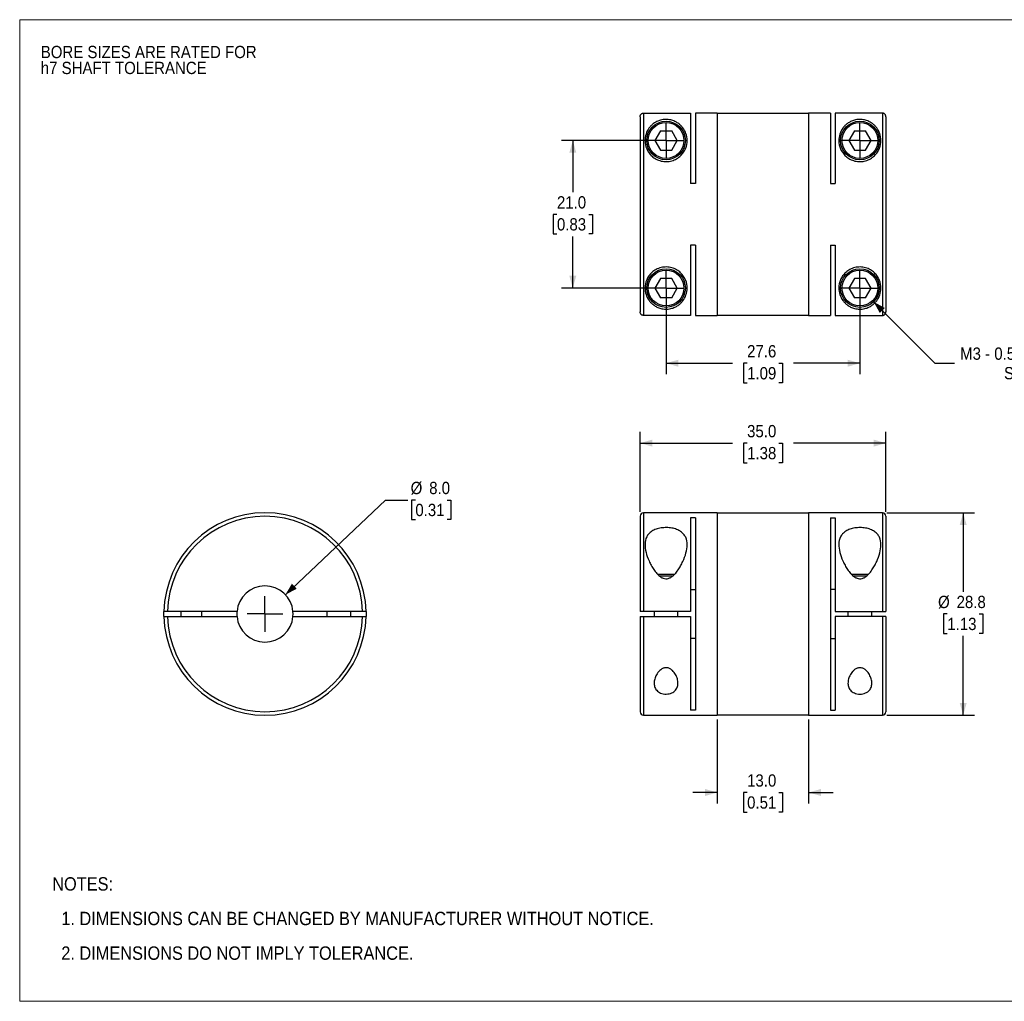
# Model space of a CAD drawing. Header units: millimetres. Extents: x 0 to 216, y 0 to 140.
# Tile 1 of 2: x 0 to 140, y 0 to 140. Entities that reach past the tile are written whole.
import ezdxf

# ---------------------------------------------------------------- set-up
doc = ezdxf.new("R2010")
doc.units = ezdxf.units.MM
doc.header["$LTSCALE"] = 0.5
doc.linetypes.add('SLD-Solid', pattern=[0])
doc.layers.add('SLD-0', color=7, linetype='SLD-Solid', lineweight=25)
doc.layers.add('TEXT', color=140, linetype='SLD-Solid', lineweight=25)
doc.styles.add('SLDTEXTSTYLE0', font='GOTHIC.TTF', dxfattribs={"width": 0.913})
doc.dimstyles.new('SLDDIMSTYLE0', dxfattribs={"dimtxt": 1.75, "dimasz": 1.75, "dimexe": 0, "dimexo": 0.0625, "dimgap": 0.4375, "dimtad": 0, "dimtih": 1, "dimtoh": 1, "dimdec": 1, "dimrnd": 1e-09, "dimzin": 4, "dimdsep": 46, "dimtxsty": 'SLDTEXTSTYLE0', "dimsah": 1, "dimcen": 0, "dimadec": 0, "dimazin": 1, "dimtfac": 1, "dimtdec": 1, "dimtofl": 0, "dimtmove": 0, "dimatfit": 3, "dimfxl": 0, "dimfrac": 2, "dimtolj": 1, "dimtzin": 12, "dimarcsym": 0})
doc.dimstyles.new('SLDDIMSTYLE1', dxfattribs={"dimtxt": 1.75, "dimasz": 1.75, "dimexe": 0, "dimexo": 0.0625, "dimgap": 0.4375, "dimtad": 0, "dimtih": 1, "dimtoh": 1, "dimdec": 1, "dimrnd": 1e-09, "dimzin": 12, "dimdsep": 46, "dimtxsty": 'SLDTEXTSTYLE0', "dimsah": 1, "dimcen": 0.09, "dimadec": 0, "dimazin": 3, "dimtfac": 1, "dimtdec": 1, "dimtofl": 0, "dimtmove": 0, "dimatfit": 3, "dimfxl": 0, "dimfrac": 2, "dimtolj": 1, "dimtzin": 12, "dimarcsym": 0})
doc.dimstyles.new('SLDDIMSTYLE2', dxfattribs={"dimtxt": 1.75, "dimasz": 1.75, "dimexe": 0, "dimexo": 0.0625, "dimgap": 0.4375, "dimtad": 0, "dimtih": 1, "dimtoh": 1, "dimdec": 1, "dimrnd": 1e-09, "dimzin": 4, "dimdsep": 46, "dimtxsty": 'SLDTEXTSTYLE0', "dimsah": 1, "dimcen": 0.09, "dimadec": 0, "dimazin": 1, "dimtfac": 1, "dimtdec": 1, "dimtofl": 0, "dimtmove": 0, "dimatfit": 3, "dimfxl": 0, "dimfrac": 2, "dimtolj": 1, "dimtzin": 12, "dimarcsym": 0})
doc.dimstyles.new('SLDDIMSTYLE3', dxfattribs={"dimtxt": 1.75, "dimasz": 1.75, "dimexe": 0, "dimexo": 0.0625, "dimgap": 0.4375, "dimtad": 0, "dimtih": 1, "dimtoh": 1, "dimdec": 1, "dimrnd": 1e-09, "dimzin": 4, "dimdsep": 46, "dimtxsty": 'SLDTEXTSTYLE0', "dimsah": 1, "dimcen": 0.09, "dimadec": 0, "dimazin": 1, "dimtfac": 1, "dimtdec": 1, "dimtmove": 0, "dimatfit": 0, "dimfxl": 0, "dimfrac": 2, "dimtolj": 1, "dimtzin": 12, "dimarcsym": 0})
doc.dimstyles.new('SLDDIMSTYLE4', dxfattribs={"dimtxt": 1.75, "dimasz": 1.75, "dimexe": 0, "dimexo": 0.0625, "dimgap": 0.4375, "dimtad": 0, "dimtih": 1, "dimtoh": 1, "dimdec": 1, "dimrnd": 1e-09, "dimzin": 12, "dimdsep": 46, "dimtxsty": 'SLDTEXTSTYLE0', "dimsah": 1, "dimcen": 0, "dimadec": 0, "dimazin": 3, "dimtfac": 1, "dimtdec": 1, "dimtofl": 0, "dimtmove": 0, "dimatfit": 3, "dimfxl": 0, "dimfrac": 2, "dimtolj": 1, "dimtzin": 12, "dimarcsym": 0})

# ---------------------------------------------------------------- blocks, each defined once
blk = doc.blocks.new('Block2')
at = {"color": 7, "linetype": 'SLD-Solid', "lineweight": 18}
for p, q in [((0, 139.7), (215.9, 139.7)), ((0, 139.7), (0, 0)), ((215.9, 139.7), (215.9, 0)), ((0, 0), (215.9, 0))]:
    blk.add_line(p, q, dxfattribs=at)
blk = doc.blocks.new('SW_NOTE_0_2')
at = {"layer": 'SLD-0', "color": 0, "char_height": 1.75, "attachment_point": 1, "style": 'SLDTEXTSTYLE0'}
for s, insert in [('BORE SIZES ARE RATED FOR ', (0, 2.24)), ('h7 SHAFT TOLERANCE', (0, -0.03))]:
    blk.add_mtext(s, dxfattribs=dict(at, insert=insert))
blk = doc.blocks.new('SW_NOTE_0_3')
at = {"layer": 'TEXT', "color": 0, "char_height": 1.905, "attachment_point": 1, "style": 'SLDTEXTSTYLE0'}
for s, insert in [('NOTES:', (0, 2.43)), ('  1. DIMENSIONS CAN BE CHANGED BY MANUFACTURER WITHOUT NOTICE.', (0, -2.49)), ('  2. DIMENSIONS DO NOT IMPLY TOLERANCE.', (0, -7.42))]:
    blk.add_mtext(s, dxfattribs=dict(at, insert=insert))
blk = doc.blocks.new('_D')
at = {"layer": 'SLD-0'}
for p, q in [((37.83, 57.87), (52.1, 71.34)), ((52.1, 71.34), (55.27, 71.34)), ((56.34, 71.34), (55.81, 71.34)), ((55.81, 71.34), (55.81, 68.56)), ((60.86, 71.34), (61.4, 71.34)), ((61.4, 71.34), (61.4, 68.56)), ((55.81, 68.56), (56.34, 68.56)), ((61.4, 68.56), (60.86, 68.56))]:
    blk.add_line(p, q, dxfattribs=at)
blk.add_solid([(37.83, 57.87), (39.45, 58.71), (38.76, 59.43)], dxfattribs=at)
at = {"layer": 'SLD-0', "char_height": 1.75, "attachment_point": 1, "style": 'SLDTEXTSTYLE0'}
for s, insert in [('%%c', (55.67, 73.93)), ('8.0', (58.31, 73.93)), ('0.31', (56.34, 70.8))]:
    blk.add_mtext(s, dxfattribs=dict(at, insert=insert))
blk = doc.blocks.new('SW_CENTERMARKSYMBOL_0')
at = {"layer": 'SLD-0', "color": 0}
for q in [(0, 2.54), (-2.54, 0), (0, -2.54), (2.54, 0)]:
    blk.add_line((0, 0), q, dxfattribs=at)
blk = doc.blocks.new('_D_1')
at = {"layer": 'SLD-0'}
for p, q in [((123.48, 69.52), (135.94, 69.52)), ((134.35, 69.52), (134.35, 58.26)), ((132.09, 55.12), (131.55, 55.12)), ((131.55, 55.12), (131.55, 52.34)), ((136.61, 55.12), (137.15, 55.12)), ((137.15, 55.12), (137.15, 52.34)), ((131.55, 52.34), (132.09, 52.34)), ((134.35, 40.72), (134.35, 51.99)), ((137.15, 52.34), (136.61, 52.34)), ((123.48, 40.72), (135.94, 40.72))]:
    blk.add_line(p, q, dxfattribs=at)
for points in [[(134.35, 69.52), (133.85, 67.77), (134.85, 67.77)], [(134.35, 40.72), (134.85, 42.47), (133.85, 42.47)]]:
    blk.add_solid(points, dxfattribs=at)
at = {"layer": 'SLD-0', "char_height": 1.75, "attachment_point": 1, "style": 'SLDTEXTSTYLE0'}
for s, insert in [('%%c', (130.77, 57.71)), ('28.8', (133.41, 57.71)), ('1.13', (132.09, 54.58))]:
    blk.add_mtext(s, dxfattribs=dict(at, insert=insert))
blk = doc.blocks.new('_D_2')
at = {"layer": 'SLD-0'}
for p, q in [((88.34, 69.66), (88.34, 81.03)), ((123.34, 69.66), (123.34, 81.03)), ((88.34, 79.44), (101.51, 79.44)), ((103.58, 79.43), (103.05, 79.43)), ((103.05, 79.43), (103.05, 76.65)), ((108.1, 79.43), (108.64, 79.43)), ((108.64, 79.43), (108.64, 76.65)), ((123.34, 79.44), (110.17, 79.44)), ((103.05, 76.65), (103.58, 76.65)), ((108.64, 76.65), (108.1, 76.65))]:
    blk.add_line(p, q, dxfattribs=at)
for points in [[(88.34, 79.44), (90.09, 78.94), (90.09, 79.94)], [(123.34, 79.44), (121.59, 79.94), (121.59, 78.94)]]:
    blk.add_solid(points, dxfattribs=at)
at = {"layer": 'SLD-0', "char_height": 1.75, "attachment_point": 1, "style": 'SLDTEXTSTYLE0'}
for s, insert in [('35.0', (103.58, 82.02)), ('1.38', (103.58, 78.89))]:
    blk.add_mtext(s, dxfattribs=dict(at, insert=insert))
blk = doc.blocks.new('_D_3')
at = {"layer": 'SLD-0'}
for p, q in [((99.34, 40.09), (99.34, 28.13)), ((112.34, 40.09), (112.34, 28.13)), ((99.34, 29.72), (95.84, 29.72)), ((103.58, 29.71), (103.05, 29.71)), ((103.05, 29.71), (103.05, 26.93)), ((108.1, 29.71), (108.64, 29.71)), ((108.64, 29.71), (108.64, 26.93)), ((112.34, 29.72), (115.84, 29.72)), ((103.05, 26.93), (103.58, 26.93)), ((108.64, 26.93), (108.1, 26.93))]:
    blk.add_line(p, q, dxfattribs=at)
for points in [[(99.34, 29.72), (97.59, 30.22), (97.59, 29.22)], [(112.34, 29.72), (114.09, 29.22), (114.09, 30.22)]]:
    blk.add_solid(points, dxfattribs=at)
at = {"layer": 'SLD-0', "char_height": 1.75, "attachment_point": 1, "style": 'SLDTEXTSTYLE0'}
for s, insert in [('13.0', (103.58, 32.3)), ('0.51', (103.58, 29.17))]:
    blk.add_mtext(s, dxfattribs=dict(at, insert=insert))
blk = doc.blocks.new('_D_5')
at = {"layer": 'SLD-0'}
for p, q in [((92.04, 100.87), (92.04, 89.23)), ((119.64, 100.87), (119.64, 89.23)), ((92.04, 90.81), (101.51, 90.81)), ((103.58, 90.8), (103.05, 90.8)), ((103.05, 90.8), (103.05, 88.02)), ((108.1, 90.8), (108.64, 90.8)), ((108.64, 90.8), (108.64, 88.02)), ((119.64, 90.81), (110.17, 90.81)), ((103.05, 88.02), (103.58, 88.02)), ((108.64, 88.02), (108.1, 88.02))]:
    blk.add_line(p, q, dxfattribs=at)
for points in [[(92.04, 90.81), (93.79, 90.31), (93.79, 91.31)], [(119.64, 90.81), (117.89, 91.31), (117.89, 90.31)]]:
    blk.add_solid(points, dxfattribs=at)
at = {"layer": 'SLD-0', "char_height": 1.75, "attachment_point": 1, "style": 'SLDTEXTSTYLE0'}
for s, insert in [('27.6', (103.58, 93.39)), ('1.09', (103.58, 90.26))]:
    blk.add_mtext(s, dxfattribs=dict(at, insert=insert))
blk = doc.blocks.new('_D_6')
at = {"layer": 'SLD-0'}
for p, q in [((91.41, 122.51), (77.17, 122.51)), ((78.76, 122.51), (78.76, 115.15)), ((76.5, 111.99), (75.96, 111.99)), ((75.96, 111.99), (75.96, 109.21)), ((81.02, 111.99), (81.56, 111.99)), ((81.56, 111.99), (81.56, 109.21)), ((75.96, 109.21), (76.5, 109.21)), ((78.76, 101.51), (78.76, 108.86)), ((81.56, 109.21), (81.02, 109.21)), ((91.41, 101.51), (77.17, 101.51))]:
    blk.add_line(p, q, dxfattribs=at)
for points in [[(78.76, 122.51), (78.26, 120.76), (79.26, 120.76)], [(78.76, 101.51), (79.26, 103.26), (78.26, 103.26)]]:
    blk.add_solid(points, dxfattribs=at)
at = {"layer": 'SLD-0', "char_height": 1.75, "attachment_point": 1, "style": 'SLDTEXTSTYLE0'}
for s, insert in [('21.0', (76.5, 114.58)), ('0.83', (76.5, 111.45))]:
    blk.add_mtext(s, dxfattribs=dict(at, insert=insert))
blk = doc.blocks.new('_D_7')
at = {"layer": 'SLD-0'}
for p, q in [((121.59, 99.56), (130.33, 90.81)), ((130.33, 90.81), (133.11, 90.81))]:
    blk.add_line(p, q, dxfattribs=at)
blk.add_solid([(121.59, 99.56), (122.47, 97.97), (123.18, 98.68)], dxfattribs=at)
at = {"layer": 'SLD-0', "char_height": 1.75, "attachment_point": 1, "style": 'SLDTEXTSTYLE0'}
for s, insert in [('M3 - 0.5 X 10MM', (133.91, 93.05)), ('SHCS', (140.16, 90.27))]:
    blk.add_mtext(s, dxfattribs=dict(at, insert=insert))
blk = doc.blocks.new('SW_CENTERMARKSYMBOL_2')
at = {"layer": 'SLD-0', "color": 0}
for q in [(0, 2.54), (-2.54, 0), (0, -2.54), (2.54, 0)]:
    blk.add_line((0, 0), q, dxfattribs=at)
blk = doc.blocks.new('SW_CENTERMARKSYMBOL_3')
at = {"layer": 'SLD-0', "color": 0}
for q in [(0, 2.54), (-2.54, 0), (0, -2.54), (2.54, 0)]:
    blk.add_line((0, 0), q, dxfattribs=at)
blk = doc.blocks.new('SW_CENTERMARKSYMBOL_4')
at = {"layer": 'SLD-0', "color": 0}
for q in [(0, 2.54), (-2.54, 0), (0, -2.54), (2.54, 0)]:
    blk.add_line((0, 0), q, dxfattribs=at)
blk = doc.blocks.new('SW_CENTERMARKSYMBOL_5')
at = {"layer": 'SLD-0', "color": 0}
for q in [(0, 2.54), (-2.54, 0), (0, -2.54), (2.54, 0)]:
    blk.add_line((0, 0), q, dxfattribs=at)

msp = doc.modelspace()

# ---------------------------------------------------------------- linework, layer by layer
for p, q in [((88.84, 126.4), (88.84, 97.61)), ((88.84, 126.4), (95.54, 126.4)), ((95.54, 126.4), (95.54, 116.4)), ((99.34, 126.41), (96.24, 126.41)), ((96.24, 126.41), (96.24, 116.4)), ((99.34, 126.41), (99.34, 97.61)), ((112.34, 126.36), (99.34, 126.36)), ((115.44, 126.41), (112.34, 126.41)), ((112.34, 126.41), (112.34, 97.61)), ((115.44, 126.41), (115.44, 116.4)), ((116.14, 126.4), (116.14, 116.4)), ((122.84, 126.4), (116.14, 126.4)), ((122.84, 126.4), (122.84, 97.61)), ((88.34, 125.9), (88.34, 98.11)), ((123.34, 125.9), (123.34, 98.11)), ((91.25, 123.88), (90.45, 122.51)), ((91.25, 123.88), (92.84, 123.88)), ((93.63, 122.51), (92.84, 123.88)), ((118.85, 123.88), (118.05, 122.51)), ((118.85, 123.88), (120.44, 123.88)), ((121.23, 122.51), (120.44, 123.88)), ((90.45, 122.51), (91.25, 121.13)), ((92.84, 121.13), (93.63, 122.51)), ((118.05, 122.51), (118.85, 121.13)), ((120.44, 121.13), (121.23, 122.51)), ((91.25, 121.13), (92.84, 121.13)), ((118.85, 121.13), (120.44, 121.13)), ((96.24, 116.4), (95.54, 116.4)), ((115.44, 116.4), (116.14, 116.4)), ((96.24, 107.61), (95.54, 107.61)), ((95.54, 107.61), (95.54, 97.61)), ((96.24, 107.61), (96.24, 97.61)), ((115.44, 107.61), (116.14, 107.61)), ((115.44, 107.61), (115.44, 97.61)), ((116.14, 107.61), (116.14, 97.61)), ((91.25, 102.88), (90.45, 101.51)), ((92.84, 102.88), (91.25, 102.88)), ((93.63, 101.51), (92.84, 102.88)), ((118.85, 102.88), (118.05, 101.51)), ((120.44, 102.88), (118.85, 102.88)), ((121.23, 101.51), (120.44, 102.88)), ((90.45, 101.51), (91.25, 100.13)), ((92.84, 100.13), (93.63, 101.51)), ((118.05, 101.51), (118.85, 100.13)), ((120.44, 100.13), (121.23, 101.51)), ((92.84, 100.13), (91.25, 100.13)), ((120.44, 100.13), (118.85, 100.13)), ((95.54, 97.61), (88.84, 97.61)), ((96.24, 97.61), (99.34, 97.61)), ((99.34, 97.66), (112.34, 97.66)), ((112.34, 97.61), (115.44, 97.61)), ((116.14, 97.61), (122.84, 97.61)), ((88.34, 69.02), (88.34, 55.47)), ((99.34, 69.52), (88.84, 69.52)), ((88.84, 69.52), (88.84, 55.47)), ((96.24, 68.83), (95.54, 68.83)), ((95.54, 68.83), (95.54, 55.47)), ((96.24, 68.83), (96.24, 41.41)), ((99.34, 69.52), (99.34, 40.72)), ((112.34, 69.47), (99.34, 69.47)), ((122.84, 69.52), (112.34, 69.52)), ((112.34, 69.52), (112.34, 40.72)), ((115.44, 68.83), (116.14, 68.83)), ((115.44, 68.83), (115.44, 41.41)), ((116.14, 68.83), (116.14, 55.47)), ((122.84, 69.52), (122.84, 55.47)), ((123.34, 69.02), (123.34, 55.47)), ((93.21, 60.72), (90.87, 60.72)), ((92.98, 60.52), (91.1, 60.52)), ((120.81, 60.72), (118.47, 60.72)), ((120.58, 60.52), (118.7, 60.52)), ((95.54, 58.61), (96.24, 58.61)), ((116.14, 58.61), (115.44, 58.61)), ((20.53, 54.77), (20.53, 55.47)), ((30.94, 55.47), (21.03, 55.47)), ((21.03, 54.77), (30.94, 54.77)), ((22.93, 55.47), (22.93, 54.77)), ((25.93, 54.77), (25.93, 55.47)), ((48.82, 55.47), (38.91, 55.47)), ((38.91, 54.77), (48.82, 54.77)), ((43.73, 55.47), (43.73, 54.77)), ((47.13, 54.77), (47.13, 55.47)), ((49.32, 55.47), (49.32, 54.77)), ((88.34, 54.77), (88.34, 41.22)), ((95.54, 55.47), (88.84, 55.47)), ((88.84, 54.77), (95.54, 54.77)), ((88.84, 54.77), (88.84, 40.72)), ((90.34, 55.47), (90.34, 54.77)), ((93.74, 54.77), (93.74, 55.47)), ((95.54, 54.77), (95.54, 41.41)), ((116.14, 55.47), (122.84, 55.47)), ((116.14, 54.77), (116.14, 41.41)), ((122.84, 54.77), (116.14, 54.77)), ((117.94, 55.47), (117.94, 54.77)), ((121.34, 54.77), (121.34, 55.47)), ((122.84, 54.77), (122.84, 40.72)), ((123.34, 54.77), (123.34, 41.22)), ((96.24, 51.64), (95.54, 51.64)), ((115.44, 51.64), (116.14, 51.64)), ((88.84, 40.72), (99.34, 40.72)), ((96.24, 41.41), (95.54, 41.41)), ((99.34, 40.77), (112.34, 40.77)), ((112.34, 40.72), (122.84, 40.72)), ((115.44, 41.41), (116.14, 41.41))]:
    msp.add_line(p, q)
at = {"flags": 128}
for points in [[(30.94, 55.47), (30.93, 55.12), (30.94, 54.77)], [(38.91, 54.77), (38.93, 55.12), (38.91, 55.47)]]:
    msp.add_lwpolyline(points, dxfattribs=at)
for centre, radius in [((92.04, 122.51), 2.75), ((92.04, 122.51), 2.55), ((119.64, 122.51), 2.75), ((119.64, 122.51), 2.55), ((92.04, 101.51), 2.75), ((92.04, 101.51), 2.55), ((119.64, 101.51), 2.75), ((119.64, 101.51), 2.55)]:
    msp.add_circle(centre, radius)
for centre, radius, start, end in [((34.93, 55.12), 14.4, 1.3927, 178.6073), ((34.93, 55.12), 13.9, 1.4429, 178.5571), ((88.84, 69.02), 0.5, 90, 180), ((122.84, 69.02), 0.5, 0, 90), ((34.93, 55.12), 4, 5.0198, 174.9802), ((34.93, 55.12), 14.4, 181.3927, 358.6073), ((34.93, 55.12), 13.9, 181.4429, 358.5571), ((34.93, 55.12), 4, 185.0198, 354.9802), ((88.84, 41.22), 0.5, 180, 270), ((122.84, 41.22), 0.5, 270, 0)]:
    msp.add_arc(centre, radius, start, end)
for points, knots in [([(88.34, 125.9), (88.34, 125.92), (88.34, 125.97), (88.36, 126.03), (88.38, 126.1), (88.42, 126.18), (88.49, 126.26), (88.56, 126.32), (88.65, 126.37), (88.74, 126.4), (88.81, 126.4), (88.84, 126.4)], [0, 0, 0, 0, 0.0824008, 0.1652583, 0.2499862, 0.3741461, 0.5000461, 0.6230375, 0.7502156, 0.8750464, 1, 1, 1, 1]), ([(123.34, 125.9), (123.34, 125.93), (123.34, 125.97), (123.32, 126.04), (123.3, 126.11), (123.27, 126.17), (123.23, 126.22), (123.19, 126.27), (123.14, 126.3), (123.09, 126.34), (123.04, 126.36), (122.99, 126.38), (122.94, 126.39), (122.89, 126.4), (122.86, 126.4), (122.84, 126.4)], [0, 0, 0, 0, 0.093176, 0.183643, 0.271402, 0.356453, 0.438795, 0.518428, 0.595352, 0.669567, 0.741072, 0.809868, 0.875954, 0.939332, 1, 1, 1, 1]), ([(95.04, 122.51), (95.04, 122.15), (94.95, 121.59), (94.57, 120.85), (94.14, 120.33), (93.57, 119.89), (92.87, 119.59), (92.1, 119.47), (91.33, 119.56), (90.61, 119.83), (90.02, 120.26), (89.57, 120.77), (89.16, 121.51), (88.98, 122.45), (89.14, 123.45), (89.5, 124.16), (89.9, 124.63), (90.21, 124.89), (90.48, 125.07), (90.72, 125.2), (90.98, 125.32), (91.27, 125.41), (91.6, 125.48), (91.98, 125.51), (92.37, 125.5), (92.71, 125.44), (93.02, 125.35), (93.29, 125.24), (93.53, 125.11), (93.81, 124.94), (94.13, 124.68), (94.54, 124.21), (94.92, 123.52), (95.04, 122.86), (95.04, 122.51)], [0, 0, 0, 0, 0.062331, 0.093569, 0.124903, 0.156184, 0.187314, 0.218584, 0.249897, 0.281236, 0.312595, 0.343953, 0.375276, 0.437574, 0.499883, 0.56222, 0.594122, 0.624405, 0.640696, 0.655782, 0.672457, 0.687166, 0.703813, 0.71858, 0.733534, 0.750026, 0.764694, 0.781447, 0.796489, 0.812849, 0.843082, 0.875204, 0.937529, 1, 1, 1, 1]), ([(122.64, 122.51), (122.64, 122.15), (122.55, 121.59), (122.17, 120.85), (121.74, 120.33), (121.17, 119.89), (120.47, 119.59), (119.7, 119.47), (118.93, 119.56), (118.21, 119.83), (117.62, 120.26), (117.17, 120.77), (116.76, 121.51), (116.58, 122.45), (116.74, 123.45), (117.1, 124.16), (117.5, 124.63), (117.81, 124.89), (118.08, 125.07), (118.32, 125.2), (118.58, 125.32), (118.87, 125.41), (119.2, 125.48), (119.58, 125.51), (119.97, 125.5), (120.31, 125.44), (120.62, 125.35), (120.89, 125.24), (121.13, 125.11), (121.41, 124.94), (121.73, 124.68), (122.14, 124.21), (122.52, 123.52), (122.64, 122.86), (122.64, 122.51)], [0, 0, 0, 0, 0.062331, 0.093569, 0.124903, 0.156184, 0.187314, 0.218584, 0.249897, 0.281236, 0.312595, 0.343953, 0.375276, 0.437574, 0.499883, 0.56222, 0.594122, 0.624405, 0.640696, 0.655782, 0.672457, 0.687166, 0.703813, 0.71858, 0.733534, 0.750026, 0.764694, 0.781447, 0.796489, 0.812849, 0.843082, 0.875204, 0.937529, 1, 1, 1, 1]), ([(95.04, 101.51), (95.04, 101.15), (94.92, 100.5), (94.54, 99.8), (94.13, 99.34), (93.82, 99.08), (93.54, 98.9), (93.29, 98.77), (93.03, 98.67), (92.72, 98.58), (92.38, 98.52), (91.99, 98.5), (91.61, 98.53), (91.28, 98.6), (90.98, 98.69), (90.73, 98.8), (90.49, 98.93), (90.22, 99.12), (89.91, 99.38), (89.51, 99.85), (89.14, 100.56), (88.98, 101.55), (89.16, 102.5), (89.56, 103.24), (90.01, 103.75), (90.6, 104.17), (91.31, 104.45), (92.09, 104.54), (92.86, 104.43), (93.56, 104.13), (94.14, 103.69), (94.57, 103.17), (94.95, 102.42), (95.04, 101.86), (95.04, 101.51)], [0, 0, 0, 0, 0.0621774, 0.1245576, 0.1566682, 0.1869081, 0.2031849, 0.2181663, 0.2349146, 0.2495908, 0.266066, 0.2809824, 0.2957537, 0.312387, 0.3270847, 0.3437627, 0.3588089, 0.3750692, 0.4054768, 0.4375446, 0.4997923, 0.5621241, 0.6244327, 0.6557758, 0.6870083, 0.7181971, 0.7494845, 0.7807633, 0.8120685, 0.8433929, 0.8747496, 0.9061484, 0.9375546, 1, 1, 1, 1]), ([(122.64, 101.51), (122.64, 101.15), (122.52, 100.5), (122.14, 99.8), (121.73, 99.34), (121.42, 99.08), (121.14, 98.9), (120.89, 98.77), (120.63, 98.67), (120.32, 98.58), (119.98, 98.52), (119.59, 98.5), (119.21, 98.53), (118.88, 98.6), (118.58, 98.69), (118.33, 98.8), (118.09, 98.93), (117.82, 99.12), (117.51, 99.38), (117.11, 99.85), (116.74, 100.56), (116.58, 101.55), (116.76, 102.5), (117.16, 103.24), (117.61, 103.75), (118.2, 104.17), (118.91, 104.45), (119.69, 104.54), (120.46, 104.43), (121.16, 104.13), (121.74, 103.69), (122.17, 103.17), (122.55, 102.42), (122.64, 101.86), (122.64, 101.51)], [0, 0, 0, 0, 0.062177, 0.124558, 0.156668, 0.186908, 0.203185, 0.218166, 0.234915, 0.249591, 0.266066, 0.280982, 0.295754, 0.312387, 0.327085, 0.343763, 0.358809, 0.375069, 0.405477, 0.437545, 0.499792, 0.562124, 0.624433, 0.655776, 0.687008, 0.718197, 0.749485, 0.780763, 0.812069, 0.843393, 0.87475, 0.906148, 0.937555, 1, 1, 1, 1]), ([(88.84, 97.61), (88.82, 97.61), (88.78, 97.61), (88.71, 97.63), (88.64, 97.65), (88.56, 97.69), (88.49, 97.75), (88.42, 97.83), (88.38, 97.92), (88.35, 98.01), (88.34, 98.08), (88.34, 98.11)], [0, 0, 0, 0, 0.082022, 0.164795, 0.249732, 0.374189, 0.499753, 0.622473, 0.749595, 0.87481, 1, 1, 1, 1]), ([(122.84, 97.61), (122.86, 97.61), (122.91, 97.61), (122.99, 97.63), (123.06, 97.66), (123.13, 97.7), (123.2, 97.76), (123.26, 97.83), (123.3, 97.91), (123.34, 98.01), (123.34, 98.08), (123.34, 98.11)], [0, 0, 0, 0, 0.0885262, 0.1827009, 0.2825236, 0.3879935, 0.4991095, 0.61587, 0.7382733, 0.8663174, 1, 1, 1, 1]), ([(95.04, 64.98), (95.04, 64.6), (94.92, 63.82), (94.54, 62.79), (94.13, 61.98), (93.82, 61.47), (93.54, 61.09), (93.29, 60.81), (93.03, 60.55), (92.72, 60.32), (92.38, 60.16), (91.99, 60.11), (91.61, 60.2), (91.28, 60.37), (90.98, 60.61), (90.73, 60.88), (90.49, 61.16), (90.22, 61.55), (89.91, 62.06), (89.51, 62.87), (89.14, 63.9), (88.98, 65.07), (89.16, 65.95), (89.56, 66.55), (90.01, 66.93), (90.6, 67.21), (91.31, 67.38), (92.09, 67.44), (92.86, 67.37), (93.56, 67.18), (94.14, 66.88), (94.57, 66.5), (94.95, 65.89), (95.04, 65.35), (95.04, 64.98)], [0, 0, 0, 0, 0.0621774, 0.1245576, 0.1566682, 0.1869081, 0.2031849, 0.2181663, 0.2349146, 0.2495908, 0.266066, 0.2809824, 0.2957537, 0.312387, 0.3270847, 0.3437627, 0.3588089, 0.3750692, 0.4054768, 0.4375446, 0.4997923, 0.5621241, 0.6244327, 0.6557758, 0.6870083, 0.7181971, 0.7494845, 0.7807633, 0.8120685, 0.8433929, 0.8747496, 0.9061484, 0.9375546, 1, 1, 1, 1]), ([(122.64, 64.98), (122.64, 64.6), (122.52, 63.82), (122.14, 62.79), (121.73, 61.98), (121.42, 61.47), (121.14, 61.09), (120.89, 60.81), (120.63, 60.55), (120.32, 60.32), (119.98, 60.16), (119.59, 60.11), (119.21, 60.2), (118.88, 60.37), (118.58, 60.61), (118.33, 60.88), (118.09, 61.16), (117.82, 61.55), (117.51, 62.06), (117.11, 62.87), (116.74, 63.9), (116.58, 65.07), (116.76, 65.95), (117.16, 66.55), (117.61, 66.93), (118.2, 67.21), (118.91, 67.38), (119.69, 67.44), (120.46, 67.37), (121.16, 67.18), (121.74, 66.88), (122.17, 66.5), (122.55, 65.89), (122.64, 65.35), (122.64, 64.98)], [0, 0, 0, 0, 0.062177, 0.124558, 0.156668, 0.186908, 0.203185, 0.218166, 0.234915, 0.249591, 0.266066, 0.280982, 0.295754, 0.312387, 0.327085, 0.343763, 0.358809, 0.375069, 0.405477, 0.437545, 0.499792, 0.562124, 0.624433, 0.655776, 0.687008, 0.718197, 0.749485, 0.780763, 0.812069, 0.843393, 0.87475, 0.906148, 0.937555, 1, 1, 1, 1]), ([(21.03, 55.47), (21.01, 55.47), (20.97, 55.47), (20.9, 55.47), (20.83, 55.47), (20.75, 55.47), (20.67, 55.47), (20.61, 55.47), (20.57, 55.47), (20.54, 55.47), (20.53, 55.47), (20.53, 55.47)], [0, 0, 0, 0, 0.0824008, 0.1652583, 0.2499862, 0.3741461, 0.5000461, 0.6230375, 0.7502156, 0.8750464, 1, 1, 1, 1]), ([(20.53, 54.77), (20.53, 54.77), (20.53, 54.77), (20.55, 54.77), (20.57, 54.77), (20.61, 54.77), (20.67, 54.77), (20.75, 54.77), (20.84, 54.77), (20.93, 54.77), (21, 54.77), (21.03, 54.77)], [0, 0, 0, 0, 0.082045, 0.164921, 0.250042, 0.374855, 0.500612, 0.6233, 0.750655, 0.875494, 1, 1, 1, 1]), ([(49.32, 55.47), (49.32, 55.47), (49.32, 55.47), (49.31, 55.47), (49.28, 55.47), (49.24, 55.47), (49.18, 55.47), (49.1, 55.47), (49.01, 55.47), (48.92, 55.47), (48.85, 55.47), (48.82, 55.47)], [0, 0, 0, 0, 0.082022, 0.164795, 0.249732, 0.374189, 0.499753, 0.622473, 0.749595, 0.87481, 1, 1, 1, 1]), ([(48.82, 54.77), (48.84, 54.77), (48.89, 54.77), (48.95, 54.77), (49.02, 54.77), (49.1, 54.77), (49.18, 54.77), (49.24, 54.77), (49.29, 54.77), (49.32, 54.77), (49.32, 54.77), (49.32, 54.77)], [0, 0, 0, 0, 0.082035, 0.164766, 0.249601, 0.374082, 0.499794, 0.622658, 0.749934, 0.875006, 1, 1, 1, 1]), ([(88.84, 55.47), (88.82, 55.47), (88.78, 55.47), (88.71, 55.47), (88.64, 55.47), (88.56, 55.47), (88.49, 55.47), (88.42, 55.47), (88.38, 55.47), (88.35, 55.47), (88.34, 55.47), (88.34, 55.47)], [0, 0, 0, 0, 0.082022, 0.164795, 0.249732, 0.374189, 0.499753, 0.622473, 0.749595, 0.87481, 1, 1, 1, 1]), ([(88.34, 54.77), (88.34, 54.77), (88.34, 54.77), (88.36, 54.77), (88.38, 54.77), (88.42, 54.77), (88.49, 54.77), (88.56, 54.77), (88.65, 54.77), (88.74, 54.77), (88.81, 54.77), (88.84, 54.77)], [0, 0, 0, 0, 0.082035, 0.164766, 0.249601, 0.374082, 0.499794, 0.622658, 0.749934, 0.875006, 1, 1, 1, 1]), ([(122.84, 55.47), (122.86, 55.47), (122.91, 55.47), (122.99, 55.47), (123.06, 55.47), (123.13, 55.47), (123.2, 55.47), (123.26, 55.47), (123.3, 55.47), (123.34, 55.47), (123.34, 55.47), (123.34, 55.47)], [0, 0, 0, 0, 0.0885262, 0.1827009, 0.2825236, 0.3879935, 0.4991095, 0.61587, 0.7382733, 0.8663174, 1, 1, 1, 1]), ([(123.34, 54.77), (123.34, 54.77), (123.34, 54.77), (123.32, 54.77), (123.3, 54.77), (123.27, 54.77), (123.23, 54.77), (123.19, 54.77), (123.14, 54.77), (123.09, 54.77), (123.04, 54.77), (122.99, 54.77), (122.94, 54.77), (122.89, 54.77), (122.86, 54.77), (122.84, 54.77)], [0, 0, 0, 0, 0.093176, 0.183643, 0.271402, 0.356453, 0.438795, 0.518428, 0.595352, 0.669567, 0.741072, 0.809868, 0.875954, 0.939332, 1, 1, 1, 1]), ([(93.74, 45.27), (93.74, 45.06), (93.69, 44.76), (93.51, 44.41), (93.3, 44.16), (93.03, 43.96), (92.68, 43.81), (92.28, 43.72), (91.85, 43.72), (91.45, 43.79), (91.09, 43.94), (90.81, 44.14), (90.52, 44.46), (90.34, 44.93), (90.33, 45.54), (90.5, 46.17), (90.79, 46.69), (91.12, 47.07), (91.43, 47.31), (91.74, 47.45), (92.02, 47.48), (92.3, 47.46), (92.63, 47.33), (93.05, 47.01), (93.41, 46.52), (93.68, 45.89), (93.74, 45.47), (93.74, 45.27)], [0, 0, 0, 0, 0.062148, 0.09433, 0.124751, 0.156944, 0.187447, 0.218637, 0.249893, 0.281264, 0.312661, 0.343114, 0.375401, 0.437749, 0.499998, 0.562425, 0.624785, 0.658051, 0.687478, 0.718793, 0.734541, 0.75022, 0.781578, 0.812915, 0.875288, 0.937399, 1, 1, 1, 1]), ([(119.64, 47.47), (119.71, 47.47), (119.85, 47.46), (120.12, 47.38), (120.41, 47.21), (120.69, 46.94), (120.98, 46.55), (121.23, 46.03), (121.37, 45.4), (121.32, 44.8), (121.09, 44.34), (120.76, 44.05), (120.45, 43.87), (120.07, 43.75), (119.64, 43.71), (119.22, 43.75), (118.84, 43.87), (118.52, 44.04), (118.2, 44.34), (117.97, 44.8), (117.92, 45.4), (118.05, 46.03), (118.3, 46.55), (118.6, 46.94), (118.87, 47.21), (119.16, 47.38), (119.43, 47.46), (119.57, 47.47), (119.64, 47.47)], [0, 0, 0, 0, 0.015418, 0.031441, 0.06276, 0.094106, 0.125328, 0.187565, 0.250032, 0.312319, 0.374626, 0.405996, 0.437275, 0.468448, 0.499758, 0.531104, 0.562499, 0.593915, 0.62516, 0.68751, 0.74987, 0.812281, 0.8745, 0.905887, 0.937283, 0.968603, 0.984339, 1, 1, 1, 1])]:
    msp.add_open_spline(points, degree=3, knots=knots)

# ---------------------------------------------------------------- block references
at = {"color": 7, "linetype": 'Continuous'}
msp.add_blockref('Block2', (0, 0), dxfattribs=at)
at = {"layer": 'SLD-0'}
for name, p in [('SW_NOTE_0_2', (3, 133.74)), ('SW_CENTERMARKSYMBOL_5', (92.04, 122.51)), ('SW_CENTERMARKSYMBOL_2', (119.64, 122.51)), ('SW_CENTERMARKSYMBOL_3', (92.04, 101.51)), ('SW_CENTERMARKSYMBOL_4', (119.64, 101.51)), ('SW_CENTERMARKSYMBOL_0', (34.93, 55.12))]:
    msp.add_blockref(name, p, dxfattribs=at)
at = {"layer": 'TEXT'}
msp.add_blockref('SW_NOTE_0_3', (4.63, 15.23), dxfattribs=at)

# ---------------------------------------------------------------- dimensions: what is measured, and where the dimension line sits
at = {"layer": 'SLD-0'}
for base, p1, p2, angle, picture, middle in [((78.76, 101.51), (92.04, 122.51), (92.04, 101.51), 90, '_D_6', (78.76, 112.01)), ((88.34, 79.44), (123.34, 69.02), (88.34, 69.02), 0, '_D_2', (105.84, 79.44))]:
    dim = msp.add_linear_dim(base=base, p1=p1, p2=p2, angle=angle, dimstyle='SLDDIMSTYLE2', dxfattribs=at)
    dim.commit()
    dim.dimension.update_dxf_attribs({"geometry": picture, "text_midpoint": middle, "dimtype": 160})
dim = msp.add_diameter_dim_2p(p1=(117.7, 103.45), p2=(121.59, 99.56), text='M3 - 0.5 X 10MM\\PSHCS', dimstyle='SLDDIMSTYLE4', override={"dimpost": '<>'}, dxfattribs=at)
dim.commit()
dim.dimension.update_dxf_attribs({"geometry": '_D_7', "text_midpoint": (143.07, 90.81), "dimtype": 163})
for base, p1, p2, dimstyle, picture, middle in [((119.64, 90.81), (92.04, 101.51), (119.64, 101.51), 'SLDDIMSTYLE1', '_D_5', (105.84, 90.81)), ((112.34, 29.72), (99.34, 40.72), (112.34, 40.72), 'SLDDIMSTYLE3', '_D_3', (105.84, 29.72))]:
    dim = msp.add_linear_dim(base=base, p1=p1, p2=p2, dimstyle=dimstyle, dxfattribs=at)
    dim.commit()
    dim.dimension.update_dxf_attribs({"geometry": picture, "text_midpoint": middle, "dimtype": 160})
dim = msp.add_diameter_dim_2p(p1=(32.02, 52.38), p2=(37.83, 57.87), dimstyle='SLDDIMSTYLE0', dxfattribs=at)
dim.commit()
dim.dimension.update_dxf_attribs({"geometry": '_D', "text_midpoint": (58.6, 71.34), "dimtype": 163})
dim = msp.add_linear_dim(base=(134.35, 40.72), p1=(122.84, 69.52), p2=(122.84, 40.72), angle=90, text='%%c<>', dimstyle='SLDDIMSTYLE1', dxfattribs=at)
dim.commit()
dim.dimension.update_dxf_attribs({"geometry": '_D_1', "text_midpoint": (134.35, 55.12), "dimtype": 160})

doc.saveas('drawing.dxf')
